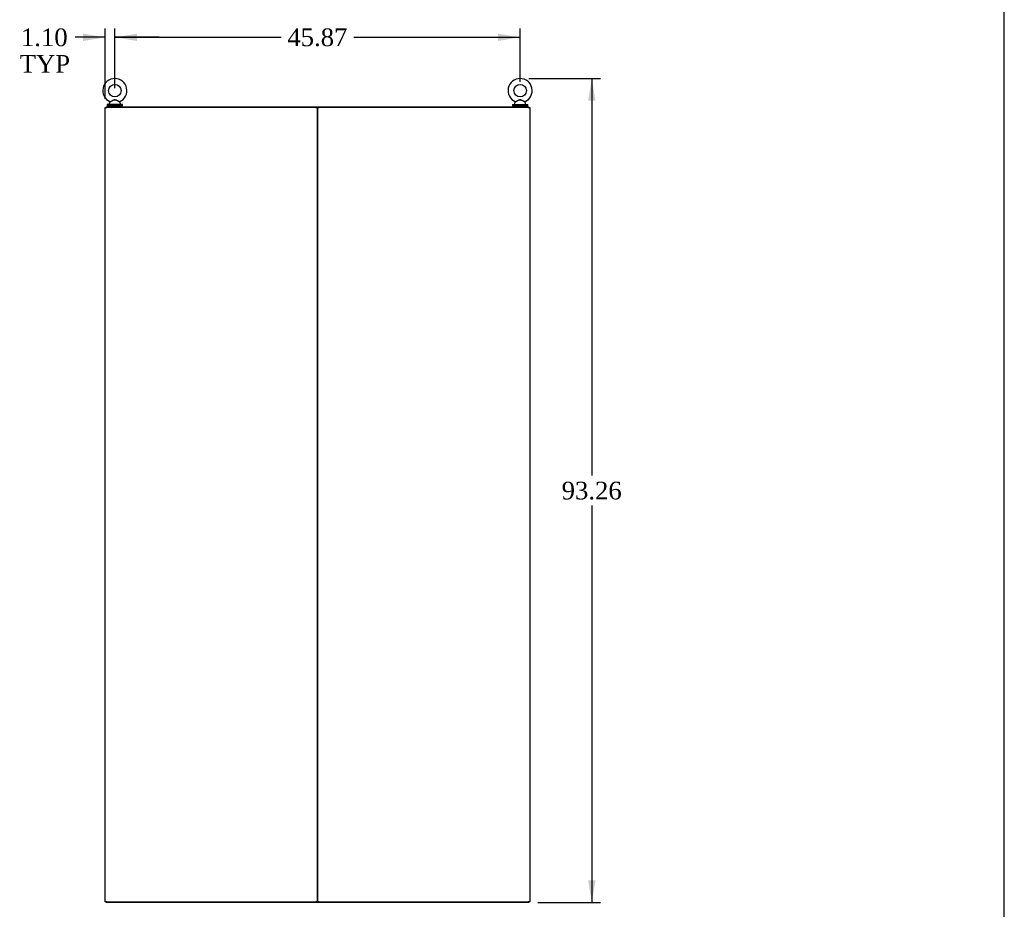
# Model space of a CAD drawing. Header units: inches. Extents: x 1 to 359, y -2 to 239.
# Tile 49 of 53: x 248 to 359, y 57 to 158. Entities that reach past the tile are written whole.
import ezdxf
from ezdxf.enums import TextEntityAlignment as Align

# ---------------------------------------------------------------- set-up
doc = ezdxf.new("R2010")
doc.units = ezdxf.units.IN
doc.header["$MEASUREMENT"] = 0
for name, color, linetype in [('COM71298-4', 7, 'Continuous'), ('COM71299-4', 7, 'Continuous'), ('COM71300-4', 7, 'Continuous'), ('COM71301-4', 7, 'Continuous'), ('Default', 7, 'Continuous'), ('SCS86414', 7, 'Continuous'), ('WAF25377', 7, 'Continuous'), ('WAM254785', 7, 'Continuous')]:
    doc.layers.add(name, color=color, linetype=linetype)
doc.styles.add('SEACAD_Times_New_Roman', font='times.ttf')
doc.dimstyles.new('HAMMOND_(STH_-_540x360)', dxfattribs={"dimtxt": 2, "dimasz": 2.5, "dimexe": 1, "dimexo": 1, "dimgap": 0.5, "dimtad": 0, "dimtih": 1, "dimtoh": 1, "dimzin": 0, "dimdsep": 46, "dimtxsty": 'SEACAD_Times_New_Roman', "dimblk1": '_SE_FILLED', "dimblk2": '_SE_FILLED', "dimsah": 1, "dimcen": 1, "dimadec": 0, "dimazin": 0, "dimtfac": 0.8, "dimtofl": 0, "dimtmove": 0, "dimatfit": 3, "dimfxl": 1, "dimtolj": 1, "dimtzin": 0, "dimarcsym": 0})

# ---------------------------------------------------------------- blocks, each defined once
blk = doc.blocks.new('SE5')
at = {"layer": 'COM71298-4', "color": 7, "linetype": 'Continuous'}
for p, q in [((257.5505622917, 147.8177827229), (305.4205622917, 147.8177827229)), ((257.5505622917, 147.7227827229), (257.5505622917, 147.8177827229)), ((281.4601071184, 147.7227827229), (281.511017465, 147.7227827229)), ((305.4205622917, 147.7227827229), (305.4205622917, 147.8177827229))]:
    blk.add_line(p, q, dxfattribs=at)
at = {"layer": 'COM71299-4', "color": 7, "linetype": 'Continuous'}
for p, q in [((257.5505622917, 57.8527827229), (257.5505622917, 57.7577827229)), ((305.4205622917, 57.7577827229), (257.5505622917, 57.7577827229)), ((281.511017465, 57.8527827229), (281.4601071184, 57.8527827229)), ((305.4205622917, 57.8527827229), (305.4205622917, 57.7577827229))]:
    blk.add_line(p, q, dxfattribs=at)
at = {"layer": 'COM71300-4', "color": 7, "linetype": 'Continuous'}
for p, q in [((281.4855622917, 57.8527827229), (281.4855622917, 147.7227827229)), ((281.511017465, 147.7227827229), (281.6755622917, 147.7227827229)), ((305.3255622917, 147.7227827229), (281.6755622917, 147.7227827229)), ((305.3255622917, 147.7227827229), (305.5155622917, 147.7227827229)), ((305.5155622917, 147.7227827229), (305.5155622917, 57.8527827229)), ((281.6755622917, 57.8527827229), (281.511017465, 57.8527827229)), ((281.6755622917, 57.8527827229), (305.3255622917, 57.8527827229)), ((305.5155622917, 57.8527827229), (305.3255622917, 57.8527827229))]:
    blk.add_line(p, q, dxfattribs=at)
at = {"layer": 'COM71301-4', "color": 7, "linetype": 'Continuous'}
for p, q in [((257.4555622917, 57.8527827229), (257.4555622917, 147.7227827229)), ((257.4555622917, 147.7227827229), (257.6455622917, 147.7227827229)), ((281.2955622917, 147.7227827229), (257.6455622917, 147.7227827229)), ((281.2955622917, 147.7227827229), (281.4601071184, 147.7227827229)), ((281.4855622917, 147.7227827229), (281.4855622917, 57.8527827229)), ((257.6455622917, 57.8527827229), (257.4555622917, 57.8527827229)), ((257.6455622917, 57.8527827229), (281.2955622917, 57.8527827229)), ((281.4601071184, 57.8527827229), (281.2955622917, 57.8527827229))]:
    blk.add_line(p, q, dxfattribs=at)
at = {"layer": 'SCS86414', "color": 7, "linetype": 'Continuous'}
for p, q in [((257.9255622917, 148.2370988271), (257.9255622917, 148.1177827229)), ((258.0056130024, 148.3552414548), (257.9393840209, 148.2754076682)), ((259.1617405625, 148.2754076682), (259.0966762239, 148.3538375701)), ((259.1755622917, 148.1177827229), (259.1755622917, 148.2370988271)), ((303.7955622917, 148.2370988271), (303.7955622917, 148.1177827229)), ((303.8756130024, 148.3552414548), (303.8093840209, 148.2754076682)), ((305.0317405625, 148.2754076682), (304.9666762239, 148.3538375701)), ((305.0455622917, 148.1177827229), (305.0455622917, 148.2370988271))]:
    blk.add_line(p, q, dxfattribs=at)
for centre in [(258.5505622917, 149.6468805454), (304.4205622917, 149.6468805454)]:
    blk.add_circle(centre, 0.7044467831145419, dxfattribs=at)
for centre, radius, start, end in [((258.5505622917, 149.6468805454), 1.366946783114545, 90, 245.9728995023), ((258.5505622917, 149.6468805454), 1.366946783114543, 293.9967746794, 90), ((304.4205622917, 149.6468805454), 1.366946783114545, 90, 245.9728995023), ((304.4205622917, 149.6468805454), 1.366946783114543, 293.9967746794, 90), ((257.9855622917, 148.2370988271), 0.0599999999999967, 140.3213789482, 180), ((259.1208754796, 148.3716538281), 0.0299999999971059, 118.4473197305, 242.1084391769), ((259.1155622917, 148.2370988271), 0.0599999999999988, 0, 39.6786210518), ((303.8555622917, 148.2370988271), 0.0599999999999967, 140.3213789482, 180), ((304.9908754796, 148.3716538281), 0.0299999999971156, 118.4473197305, 242.1084391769), ((304.9855622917, 148.2370988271), 0.0599999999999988, 0, 39.6786210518), ((257.9855622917, 148.1177827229), 0.0599999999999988, 180, 270), ((259.1155622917, 148.1177827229), 0.0599999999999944, 270, 0), ((303.8555622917, 148.1177827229), 0.0599999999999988, 180, 270), ((304.9855622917, 148.1177827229), 0.0599999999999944, 270, 0)]:
    blk.add_arc(centre, radius, start, end, dxfattribs=at)
for points, knots in [([(257.9925027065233, 148.3990425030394), (257.9924966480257, 148.3990396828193), (257.9925401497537, 148.3990609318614), (257.9946618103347, 148.4000935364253), (258.0200881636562, 148.4124475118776), (258.0978863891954, 148.4507636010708), (258.1485623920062, 148.4760317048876), (258.2566052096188, 148.5290791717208), (258.3143711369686, 148.5575016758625), (258.4329826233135, 148.6052917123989), (258.4960973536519, 148.6247362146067), (258.5927280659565, 148.6217110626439), (258.6249228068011, 148.6155412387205), (258.6865483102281, 148.5977123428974), (258.7166336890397, 148.5861428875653), (258.8055671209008, 148.5485750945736), (258.8624673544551, 148.5203519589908), (258.9689585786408, 148.4678613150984), (259.0179795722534, 148.4434777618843), (259.0896809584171, 148.4082254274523), (259.1108771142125, 148.39794507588), (259.108182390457, 148.3992566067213), (259.1077161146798, 148.3994833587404), (259.1070342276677, 148.3998151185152)], [0.4346053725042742, 0.4346053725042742, 0.4346053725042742, 0.4346053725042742, 0.4375000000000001, 0.4375000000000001, 0.5, 0.5, 0.5625, 0.5625, 0.625, 0.625, 0.6875, 0.6875, 0.71875, 0.71875, 0.75, 0.75, 0.8125, 0.8125, 0.875, 0.875, 0.9375, 0.9375, 0.9436464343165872, 0.9436464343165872, 0.9436464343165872, 0.9436464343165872]), ([(259.0977655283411, 148.3525091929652), (259.097648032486, 148.3525643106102), (259.0796733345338, 148.3622187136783), (259.0152054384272, 148.3974299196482), (258.9680937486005, 148.4235264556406), (258.8908576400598, 148.4665768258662), (258.8635865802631, 148.4817980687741), (258.8085264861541, 148.5120058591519), (258.7804785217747, 148.5271731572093), (258.7229072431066, 148.5562835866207), (258.6932685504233, 148.5703537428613), (258.6324210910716, 148.593142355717), (258.6004220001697, 148.6018878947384), (258.5358072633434, 148.6064336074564), (258.5029231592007, 148.6018423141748), (258.4405988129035, 148.5839433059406), (258.4107399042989, 148.5712541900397), (258.3224723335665, 148.5295555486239), (258.2671936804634, 148.4982434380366), (258.160893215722, 148.439100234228), (258.1106968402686, 148.4110949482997), (258.0340622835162, 148.3690304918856), (258.0080378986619, 148.3550325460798), (258.0035374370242, 148.3526067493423), (258.0033506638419, 148.3525054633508), (258.0033684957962, 148.3525141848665)], [0.0683017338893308, 0.0683017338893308, 0.0683017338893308, 0.0683017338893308, 0.1249999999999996, 0.1249999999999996, 0.1874999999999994, 0.1874999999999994, 0.2187499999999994, 0.2187499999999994, 0.2499999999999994, 0.2499999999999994, 0.2812499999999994, 0.2812499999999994, 0.3124999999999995, 0.3124999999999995, 0.3437499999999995, 0.3437499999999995, 0.3749999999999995, 0.3749999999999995, 0.4374999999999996, 0.4374999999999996, 0.4999999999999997, 0.4999999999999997, 0.5624999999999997, 0.5624999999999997, 0.5685640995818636, 0.5685640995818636, 0.5685640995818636, 0.5685640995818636]), ([(303.8625027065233, 148.3990425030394), (303.8624966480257, 148.3990396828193), (303.8625401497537, 148.3990609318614), (303.8646618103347, 148.4000935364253), (303.8900881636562, 148.4124475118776), (303.9678863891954, 148.4507636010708), (304.0185623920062, 148.4760317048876), (304.1266052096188, 148.5290791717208), (304.1843711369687, 148.5575016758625), (304.3029826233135, 148.6052917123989), (304.3660973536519, 148.6247362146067), (304.4627280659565, 148.6217110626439), (304.494922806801, 148.6155412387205), (304.5565483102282, 148.5977123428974), (304.5866336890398, 148.5861428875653), (304.6755671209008, 148.5485750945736), (304.7324673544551, 148.5203519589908), (304.8389585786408, 148.4678613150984), (304.8879795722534, 148.4434777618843), (304.9596809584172, 148.4082254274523), (304.9808771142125, 148.39794507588), (304.978182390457, 148.3992566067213), (304.9777161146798, 148.3994833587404), (304.9770342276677, 148.3998151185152)], [0.4346053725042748, 0.4346053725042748, 0.4346053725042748, 0.4346053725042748, 0.4375000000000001, 0.4375000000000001, 0.5, 0.5, 0.5625, 0.5625, 0.625, 0.625, 0.6875, 0.6875, 0.71875, 0.71875, 0.75, 0.75, 0.8125, 0.8125, 0.875, 0.875, 0.9375, 0.9375, 0.9436464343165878, 0.9436464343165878, 0.9436464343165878, 0.9436464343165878]), ([(304.9677655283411, 148.3525091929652), (304.967648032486, 148.3525643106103), (304.9496733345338, 148.3622187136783), (304.8852054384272, 148.3974299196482), (304.8380937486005, 148.4235264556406), (304.7608576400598, 148.4665768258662), (304.7335865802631, 148.4817980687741), (304.6785264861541, 148.5120058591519), (304.6504785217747, 148.5271731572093), (304.5929072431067, 148.5562835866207), (304.5632685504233, 148.5703537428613), (304.5024210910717, 148.593142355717), (304.4704220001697, 148.6018878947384), (304.4058072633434, 148.6064336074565), (304.3729231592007, 148.6018423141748), (304.3105988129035, 148.5839433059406), (304.280739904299, 148.5712541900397), (304.1924723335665, 148.5295555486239), (304.1371936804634, 148.4982434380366), (304.0308932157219, 148.439100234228), (303.9806968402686, 148.4110949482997), (303.9040622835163, 148.3690304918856), (303.8780378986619, 148.3550325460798), (303.8735374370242, 148.3526067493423), (303.8733506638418, 148.3525054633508), (303.8733684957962, 148.3525141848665)], [0.0683017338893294, 0.0683017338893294, 0.0683017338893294, 0.0683017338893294, 0.1249999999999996, 0.1249999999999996, 0.1874999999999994, 0.1874999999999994, 0.2187499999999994, 0.2187499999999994, 0.2499999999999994, 0.2499999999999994, 0.2812499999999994, 0.2812499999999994, 0.3124999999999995, 0.3124999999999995, 0.3437499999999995, 0.3437499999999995, 0.3749999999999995, 0.3749999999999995, 0.4374999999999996, 0.4374999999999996, 0.4999999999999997, 0.4999999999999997, 0.5624999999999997, 0.5624999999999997, 0.5685640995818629, 0.5685640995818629, 0.5685640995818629, 0.5685640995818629])]:
    blk.add_open_spline(points, degree=3, knots=knots, dxfattribs=at)
at = {"layer": 'WAF25377', "color": 7, "linetype": 'Continuous'}
for p, q in [((259.4255622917, 148.0577827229), (257.6755622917, 148.0577827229)), ((257.6755622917, 148.0577827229), (257.6755622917, 147.9427827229)), ((259.4255622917, 147.9427827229), (257.6755622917, 147.9427827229)), ((259.4255622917, 147.9427827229), (259.4255622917, 148.0577827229)), ((303.5455622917, 148.0577827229), (305.2955622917, 148.0577827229)), ((303.5455622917, 148.0577827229), (303.5455622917, 147.9427827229)), ((303.5455622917, 147.9427827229), (305.2955622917, 147.9427827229)), ((305.2955622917, 147.9427827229), (305.2955622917, 148.0577827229))]:
    blk.add_line(p, q, dxfattribs=at)
at = {"layer": 'WAM254785', "color": 7, "linetype": 'Continuous'}
for p, q in [((257.8005622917, 147.9427827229), (257.8005622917, 147.8177827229)), ((259.3005622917, 147.8177827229), (259.3005622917, 147.9427827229)), ((303.6705622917, 147.9427827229), (303.6705622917, 147.8177827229)), ((305.1705622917, 147.8177827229), (305.1705622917, 147.9427827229))]:
    blk.add_line(p, q, dxfattribs=at)
blk = doc.blocks.new('DMBLK153')
at = {"layer": 'Default', "linetype": 'Continuous', "transparency": 16777216}
for points in [[(261.0505623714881, 156.0972477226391), (258.5505622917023, 155.6805810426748), (261.0505623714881, 155.2639143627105)], [(301.9205622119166, 156.0972477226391), (301.9205622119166, 155.2639143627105), (304.4205622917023, 155.6805810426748)]]:
    blk.add_hatch(color=7, dxfattribs=at).paths.add_polyline_path(points)
at = {"layer": 'Default', "color": 7, "linetype": 'Continuous', "transparency": 16777216}
for p, q in [((258.5505622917, 149.9424337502), (258.5505622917, 156.6805810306)), ((304.4205622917, 150.6468805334), (304.4205622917, 156.6805810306)), ((258.5505622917, 155.6805810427), (277.3732386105, 155.6805810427)), ((285.5978836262, 155.6805810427), (304.4205622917, 155.6805810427))]:
    blk.add_line(p, q, dxfattribs=at)
at = {"layer": 'Default', "color": 7, "linetype": 'Continuous', "transparency": 16777216, "style": 'SEACAD_Times_New_Roman'}
blk.add_text('45.87', height=2, dxfattribs=at).set_placement((278.0732390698, 156.6805810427), align=Align.TOP_LEFT)
blk = doc.blocks.new('_SE_FILLED')
at = {"color": 0}
blk.add_line((0, 0), (-1, 0), dxfattribs=at)
blk.add_solid([(0, 0), (-1, -0.1665), (-1, 0.1665), (0, 0)], dxfattribs=at)
blk = doc.blocks.new('DMBLK154')
at = {"layer": 'Default', "linetype": 'Continuous', "transparency": 16777216}
for points in [[(312.9522077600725, 148.5138272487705), (312.5355410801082, 151.0138273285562), (312.1188744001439, 148.5138272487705)], [(312.9522077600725, 60.25778280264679), (312.1188744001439, 60.25778280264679), (312.5355410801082, 57.75778272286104)]]:
    blk.add_hatch(color=7, dxfattribs=at).paths.add_polyline_path(points)
at = {"layer": 'Default', "color": 7, "linetype": 'Continuous', "transparency": 16777216}
for p, q in [((305.4205622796, 151.0138273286), (313.535541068, 151.0138273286)), ((312.5355410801, 151.0138273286), (312.5355410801, 106.0858031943)), ((312.5355410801, 102.6858021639), (312.5355410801, 57.7577827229)), ((306.4205622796, 57.7577827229), (313.535541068, 57.7577827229))]:
    blk.add_line(p, q, dxfattribs=at)
at = {"layer": 'Default', "color": 7, "linetype": 'Continuous', "transparency": 16777216, "style": 'SEACAD_Times_New_Roman'}
blk.add_text('93.26', height=2, dxfattribs=at).set_placement((309.1232188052, 105.3858036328), align=Align.TOP_LEFT)
blk = doc.blocks.new('DMBLK162')
at = {"layer": 'Default', "linetype": 'Continuous', "transparency": 16777216}
for points in [[(254.9555622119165, 156.0972476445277), (254.9555622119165, 155.2639142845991), (257.4555622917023, 155.6805809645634)], [(261.0505623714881, 156.0972476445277), (258.5505622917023, 155.6805809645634), (261.0505623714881, 155.2639142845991)]]:
    blk.add_hatch(color=7, dxfattribs=at).paths.add_polyline_path(points)
at = {"layer": 'Default', "color": 7, "linetype": 'Continuous', "transparency": 16777216}
for p, q in [((257.4555622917, 148.7227827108), (257.4555622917, 156.6805809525)), ((258.5505622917, 151.3513273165), (258.5505622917, 156.6805809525)), ((257.4555622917, 155.6805809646), (254.0738358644, 155.6805809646)), ((263.5505624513, 155.6805809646), (258.5505622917, 155.6805809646))]:
    blk.add_line(p, q, dxfattribs=at)
at = {"layer": 'Default', "color": 7, "linetype": 'Continuous', "transparency": 16777216, "style": 'SEACAD_Times_New_Roman'}
for s, p in [('1.10', (247.9235988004, 156.6805809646)), ('TYP', (247.7814187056, 153.6805809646))]:
    blk.add_text(s, height=2, dxfattribs=at).set_placement(p, align=Align.TOP_LEFT)
blk = doc.blocks.new('BORDER')
at = {"layer": 'Default', "color": 7, "linetype": 'Continuous'}
blk.add_line((0, 0), (0, 27.86), dxfattribs=at)

msp = doc.modelspace()

# ---------------------------------------------------------------- block references
at = {"layer": 'Default', "color": 7, "xscale": 8.55, "yscale": 8.55, "zscale": 8.55}
msp.add_blockref('BORDER', (359.2228250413, 0.6696231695), dxfattribs=at)
at = {"layer": 'Default'}
msp.add_blockref('SE5', (0, 0), dxfattribs=at)

# ---------------------------------------------------------------- dimensions: what is measured, and where the dimension line sits
at = {"layer": 'Default', "color": 7, "linetype": 'Continuous'}
for base, p1, p2, text, picture, middle in [((257.4555622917, 155.6805809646), (258.5505622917, 150.3513273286), (257.4555622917, 147.7227827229), '\\A1;<>\\PTYP', 'DMBLK162', (254.0738357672, 155.6805809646)), ((304.4205622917, 155.6805810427), (258.5505622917, 148.9424337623), (304.4205622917, 149.6468805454), '\\A1;<>', 'DMBLK153', (281.4855613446, 155.6805810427))]:
    dim = msp.add_linear_dim(base=base, p1=p1, p2=p2, text=text, dimstyle='HAMMOND_(STH_-_540x360)', dxfattribs=at)
    dim.commit()
    dim.dimension.update_dxf_attribs({"geometry": picture, "text_midpoint": middle, "dimtype": 160})
dim = msp.add_linear_dim(base=(312.5355410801, 57.7577827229), p1=(304.4205622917, 151.0138273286), p2=(305.4205622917, 57.7577827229), angle=90, text='\\A1;<>', dimstyle='HAMMOND_(STH_-_540x360)', dxfattribs=at)
dim.commit()
dim.dimension.update_dxf_attribs({"geometry": 'DMBLK154', "text_midpoint": (312.5355410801, 104.3858036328), "dimtype": 160})

doc.saveas('drawing.dxf')
